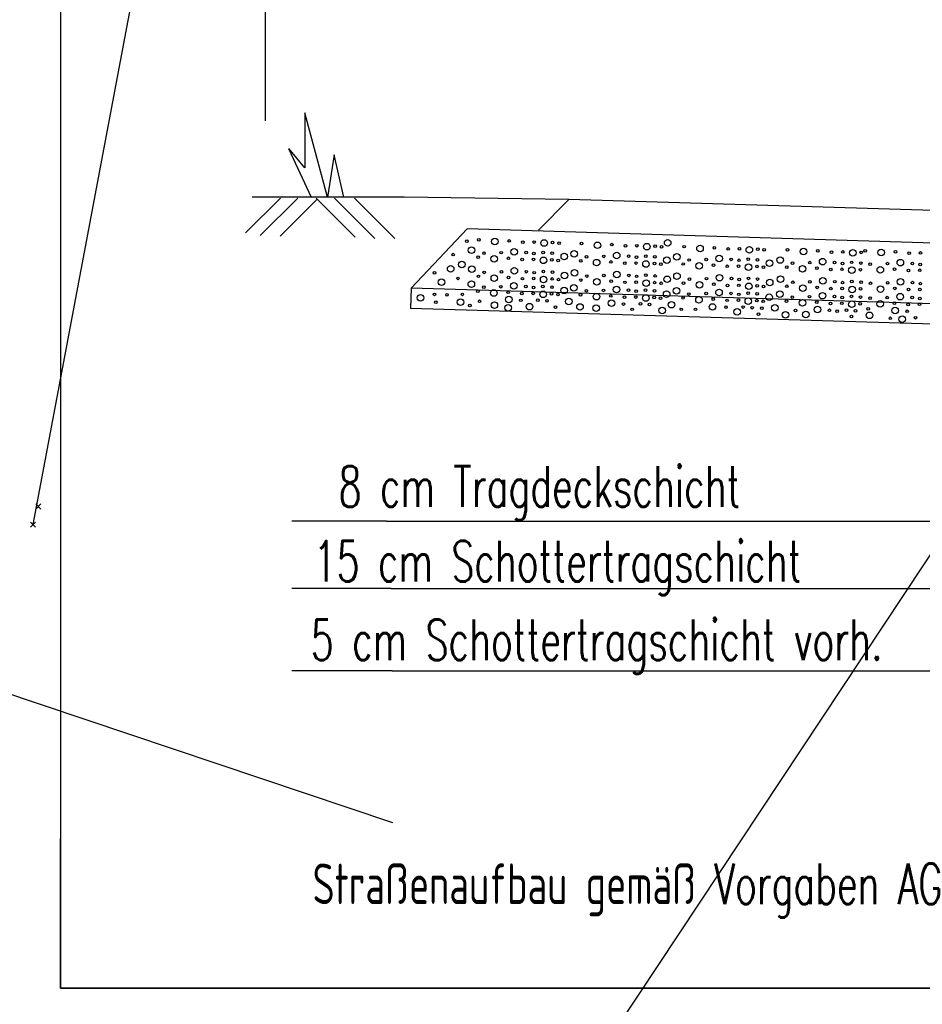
# Model space of a CAD drawing. Extents: x 3408772 to 3410442, y 5787844 to 5790056.
# Tile 24 of 80: x 3409966 to 3409988, y 5788636 to 5788661. Entities that reach past the tile are written whole.
import ezdxf

# ---------------------------------------------------------------- set-up
doc = ezdxf.new("R2010")
doc.units = 0
doc.header["$MEASUREMENT"] = 0
doc.linetypes.add('LINIENART0', pattern=[0])
for name, color, linetype in [('detail_AA-BB', 7, 'Continuous'), ('NULLEBENE', 7, 'Continuous'), ('Straßenbau', 7, 'Continuous'), ('TOP-HOEHENI', 7, 'Continuous')]:
    doc.layers.add(name, color=color, linetype=linetype)
doc.styles.add('SIMPLEX', font='simplex')

# ---------------------------------------------------------------- blocks, each defined once
blk = doc.blocks.new('GELAEN-109')
at = {"layer": 'NULLEBENE', "color": 1, "linetype": 'LINIENART0'}
for p, q in [((-0.188, 0.188), (0.188, -0.188)), ((-0.188, -0.188), (0.188, 0.188))]:
    blk.add_line(p, q, dxfattribs=at)
blk = doc.blocks.new('GRENZS-104')
at = {"layer": 'NULLEBENE', "color": 1, "linetype": 'LINIENART0'}
blk.add_circle((0, 0), 0.81, dxfattribs=at)

msp = doc.modelspace()

# ---------------------------------------------------------------- linework, layer by layer
at = {"layer": 'detail_AA-BB', "color": 128, "linetype": 'LINIENART0'}
for p, q in [((3409972.00182, 5788666.26756, 0.5), (3409972.00182, 5788658.17756)), ((3409972.00182, 5788666.26756, 0.5), (3409972.00182, 5788658.17756)), ((3409972.37459, 5788656.27172), (3409971.51603, 5788655.41317)), ((3409972.37459, 5788656.27172), (3409971.51603, 5788655.41317)), ((3409972.80544, 5788656.27172), (3409971.87809, 5788655.34438)), ((3409972.80544, 5788656.27172), (3409971.87809, 5788655.34438)), ((3409973.28146, 5788656.24702), (3409972.36779, 5788655.33335)), ((3409973.28146, 5788656.24702), (3409972.36779, 5788655.33335)), ((3409973.25676, 5788656.27172), (3409974.22172, 5788655.30677)), ((3409973.25676, 5788656.27172), (3409974.22172, 5788655.30677)), ((3409973.70808, 5788656.27172), (3409974.70723, 5788655.27257)), ((3409973.70808, 5788656.27172), (3409974.70723, 5788655.27257)), ((3409974.20044, 5788656.27172), (3409975.19616, 5788655.27599)), ((3409974.20044, 5788656.27172), (3409975.19616, 5788655.27599)), ((3409974.99273, 5788648.3028), (3409972.65414, 5788648.3028)), ((3409974.99273, 5788648.3028), (3409972.65414, 5788648.3028)), ((3409974.99273, 5788648.3028), (3409988.41473, 5788648.3028)), ((3409974.99273, 5788648.3028), (3409988.41473, 5788648.3028)), ((3409975.11051, 5788646.64821), (3409972.65414, 5788646.64821)), ((3409975.11051, 5788646.64821), (3409972.65414, 5788646.64821)), ((3409975.11051, 5788646.64821), (3409989.61944, 5788646.64821)), ((3409975.11051, 5788646.64821), (3409989.61944, 5788646.64821)), ((3409975.13414, 5788644.61601), (3409972.65414, 5788644.61601)), ((3409975.13414, 5788644.61601), (3409972.65414, 5788644.61601)), ((3409975.13414, 5788644.61601), (3409990.58976, 5788644.61601)), ((3409975.13414, 5788644.61601), (3409990.58976, 5788644.61601))]:
    msp.add_line(p, q, dxfattribs=at)
at = {"layer": 'detail_AA-BB', "color": 18, "linetype": 'LINIENART0'}
for p, q in [((3409973.5404, 5788656.29527), (3409972.9804, 5788658.37527)), ((3409972.9804, 5788658.37527), (3409972.9804, 5788657.01527)), ((3409973.5404, 5788656.29527), (3409972.9804, 5788658.37527)), ((3409972.9804, 5788658.37527), (3409972.9804, 5788657.01527)), ((3409972.57705, 5788657.49331), (3409973.13705, 5788656.29331)), ((3409972.57705, 5788657.49331), (3409973.13705, 5788656.29331)), ((3409972.9804, 5788657.01527), (3409972.5804, 5788657.49527)), ((3409972.9804, 5788657.01527), (3409972.5804, 5788657.49527)), ((3409973.7004, 5788657.33527), (3409973.5404, 5788656.29527)), ((3409973.7004, 5788657.33527), (3409973.5404, 5788656.29527)), ((3409973.9404, 5788656.29527), (3409973.7004, 5788657.33527)), ((3409973.9404, 5788656.29527), (3409973.7004, 5788657.33527))]:
    msp.add_line(p, q, dxfattribs=at)
at = {"layer": 'detail_AA-BB', "color": 176, "linetype": 'LINIENART0'}
for p, q in [((3409975.43082, 5788656.29376), (3409971.67982, 5788656.29376)), ((3409975.43082, 5788656.29376), (3409971.67982, 5788656.29376)), ((3409979.49011, 5788656.23311), (3409975.43082, 5788656.29376)), ((3409979.49011, 5788656.23311), (3409975.43082, 5788656.29376))]:
    msp.add_line(p, q, dxfattribs=at)
at = {"layer": 'detail_AA-BB', "color": 160, "linetype": 'LINIENART0'}
for p, q in [((3409979.49, 5788656.233), (3409978.738, 5788655.481)), ((3409979.49, 5788656.233), (3409978.738, 5788655.481)), ((3410014.4864, 5788655.1827), (3409979.49011, 5788656.23311)), ((3410014.4864, 5788655.1827), (3409979.49011, 5788656.23311)), ((3410014.4864, 5788655.1827), (3409979.49011, 5788656.23311)), ((3410014.4864, 5788655.1827), (3409979.49011, 5788656.23311)), ((3409975.601, 5788654.049), (3409976.97773, 5788655.50816)), ((3409975.601, 5788654.049), (3409976.97773, 5788655.50816)), ((3410016.95773, 5788654.30816), (3409976.97773, 5788655.50816)), ((3410016.95773, 5788654.30816), (3409976.97773, 5788655.50816)), ((3409975.601, 5788654.049), (3409975.5849, 5788653.54907)), ((3409975.601, 5788654.049), (3409975.5849, 5788653.54907)), ((3410018.46973, 5788652.76227), (3409975.601, 5788654.049)), ((3410018.46973, 5788652.76227), (3409975.601, 5788654.049)), ((3410018.44798, 5788652.26253), (3409975.5849, 5788653.54907)), ((3410018.44798, 5788652.26253), (3409975.5849, 5788653.54907))]:
    msp.add_line(p, q, dxfattribs=at)
at = {"layer": 'Straßenbau', "color": 176, "linetype": 'LINIENART0'}
for p, q in [((3409966.95349, 5788684.43882), (3409966.95349, 5788640.48663)), ((3409966.95349, 5788684.43882), (3409966.95349, 5788640.48663)), ((3409966.95349, 5788684.43882), (3409966.95349, 5788640.48663)), ((3409966.95349, 5788684.43882), (3409966.95349, 5788640.48663)), ((3409966.95349, 5788640.48663), (3409966.95349, 5788636.79662)), ((3409966.95349, 5788636.79662), (3409966.95349, 5788640.48663)), ((3409966.95349, 5788640.48663), (3409966.95349, 5788636.79662)), ((3409966.95349, 5788636.79662), (3409966.95349, 5788640.48663)), ((3409966.95349, 5788636.79662), (3410060.11276, 5788636.79662)), ((3410060.11276, 5788636.79662), (3409966.95349, 5788636.79662)), ((3409966.95349, 5788636.79662), (3410060.11276, 5788636.79662)), ((3410060.11276, 5788636.79662), (3409966.95349, 5788636.79662))]:
    msp.add_line(p, q, dxfattribs=at)
at = {"layer": 'TOP-HOEHENI', "color": 95, "linetype": 'LINIENART0'}
for p, q in [((3409973.432, 5788624.907), (3410020.565, 5788695.98)), ((3409971.21473, 5788674.4678), (3409966.27373, 5788648.2208)), ((3409971.21473, 5788674.4678), (3409966.27373, 5788648.2208)), ((3409965.228, 5788644.204), (3409975.142, 5788640.878))]:
    msp.add_line(p, q, dxfattribs=at)

# ---------------------------------------------------------------- block references
at = {"layer": 'detail_AA-BB'}
for p, xscale, yscale in [((3409976.97351, 5788655.20628), 0.04, 0.04), ((3409976.97351, 5788655.20628), 0.04, 0.04), ((3409977.27067, 5788655.24082), 0.04, 0.04), ((3409977.27067, 5788655.24082), 0.04, 0.04), ((3409977.66365, 5788655.19716), 0.1, 0.1), ((3409977.66365, 5788655.19716), 0.1, 0.1), ((3409978.01633, 5788655.21395), 0.04, 0.04), ((3409978.01633, 5788655.21395), 0.04, 0.04), ((3409978.35558, 5788655.18372), 0.04, 0.04), ((3409978.35558, 5788655.18372), 0.04, 0.04), ((3409978.63436, 5788655.18708), 0.04, 0.04), ((3409978.63436, 5788655.18708), 0.04, 0.04), ((3409978.87956, 5788655.16357), 0.1, 0.1), ((3409978.87956, 5788655.16357), 0.1, 0.1), ((3409979.0878, 5788655.17701), 0.04, 0.04), ((3409979.0878, 5788655.17701), 0.04, 0.04), ((3409979.24567, 5788655.16021), 0.04, 0.04), ((3409979.24567, 5788655.16021), 0.04, 0.04), ((3409979.79988, 5788655.15013), 0.04, 0.04), ((3409979.79988, 5788655.15013), 0.04, 0.04), ((3409980.19286, 5788655.10647), 0.1, 0.1), ((3409980.19286, 5788655.10647), 0.1, 0.1), ((3409981.92455, 5788655.16827), 0.1, 0.1), ((3409981.92455, 5788655.16827), 0.1, 0.1), ((3409977.08986, 5788654.98821), 0.1, 0.1), ((3409977.08986, 5788654.98821), 0.1, 0.1), ((3409977.39575, 5788654.91169), 0.04, 0.04), ((3409977.39575, 5788654.91169), 0.04, 0.04), ((3409977.81873, 5788654.92439), 0.04, 0.04), ((3409977.81873, 5788654.92439), 0.04, 0.04), ((3409978.13782, 5788654.94791), 0.1, 0.1), ((3409978.13782, 5788654.94791), 0.1, 0.1), ((3409978.43339, 5788654.92775), 0.04, 0.04), ((3409978.43339, 5788654.92775), 0.04, 0.04), ((3409978.62485, 5788654.90424), 0.04, 0.04), ((3409978.62485, 5788654.90424), 0.04, 0.04), ((3409978.85325, 5788654.93111), 0.04, 0.04), ((3409978.85325, 5788654.93111), 0.04, 0.04), ((3409979.07829, 5788654.91432), 0.04, 0.04), ((3409979.07829, 5788654.91432), 0.04, 0.04), ((3409979.61907, 5788654.89752), 0.1, 0.1), ((3409979.61907, 5788654.89752), 0.1, 0.1), ((3409980.54554, 5788655.12326), 0.04, 0.04), ((3409980.54554, 5788655.12326), 0.04, 0.04), ((3409980.66703, 5788654.85722), 0.1, 0.1), ((3409980.66703, 5788654.85722), 0.1, 0.1), ((3409980.88479, 5788655.09303), 0.04, 0.04), ((3409980.88479, 5788655.09303), 0.04, 0.04), ((3409981.16357, 5788655.09639), 0.04, 0.04), ((3409981.16357, 5788655.09639), 0.04, 0.04), ((3409981.40877, 5788655.07288), 0.1, 0.1), ((3409981.40877, 5788655.07288), 0.1, 0.1), ((3409981.61702, 5788655.08632), 0.04, 0.04), ((3409981.61702, 5788655.08632), 0.04, 0.04), ((3409981.77488, 5788655.06952), 0.04, 0.04), ((3409981.77488, 5788655.06952), 0.04, 0.04), ((3409982.32909, 5788655.07288), 0.04, 0.04), ((3409982.32909, 5788655.07288), 0.04, 0.04), ((3409982.72208, 5788655.02922), 0.1, 0.1), ((3409982.72208, 5788655.02922), 0.1, 0.1), ((3409983.07475, 5788655.04601), 0.04, 0.04), ((3409983.07475, 5788655.04601), 0.04, 0.04), ((3409983.414, 5788655.01578), 0.04, 0.04), ((3409983.414, 5788655.01578), 0.04, 0.04), ((3409983.69278, 5788655.01914), 0.04, 0.04), ((3409983.69278, 5788655.01914), 0.04, 0.04), ((3409983.93798, 5788654.99563), 0.1, 0.1), ((3409983.93798, 5788654.99563), 0.1, 0.1), ((3409984.14623, 5788655.00906), 0.04, 0.04), ((3409984.14623, 5788655.00906), 0.04, 0.04), ((3409984.30409, 5788654.99227), 0.04, 0.04), ((3409984.30409, 5788654.99227), 0.04, 0.04), ((3409984.87845, 5788654.99563), 0.04, 0.04), ((3409984.87845, 5788654.99563), 0.04, 0.04), ((3409985.27144, 5788654.95196), 0.1, 0.1), ((3409985.27144, 5788654.95196), 0.1, 0.1), ((3409985.62412, 5788654.96876), 0.04, 0.04), ((3409985.62412, 5788654.96876), 0.04, 0.04), ((3409985.96336, 5788654.93853), 0.04, 0.04), ((3409985.96336, 5788654.93853), 0.04, 0.04), ((3409986.24215, 5788654.94189), 0.04, 0.04), ((3409986.24215, 5788654.94189), 0.04, 0.04), ((3409986.48734, 5788654.91837), 0.1, 0.1), ((3409986.48734, 5788654.91837), 0.1, 0.1), ((3409986.69559, 5788654.93181), 0.04, 0.04), ((3409986.69559, 5788654.93181), 0.04, 0.04), ((3409986.79435, 5788654.97131), 0.04, 0.04), ((3409986.79435, 5788654.97131), 0.04, 0.04), ((3409987.18733, 5788654.92765), 0.1, 0.1), ((3409987.18733, 5788654.92765), 0.1, 0.1), ((3409987.54001, 5788654.94444), 0.04, 0.04), ((3409987.54001, 5788654.94444), 0.04, 0.04), ((3409987.87926, 5788654.91421), 0.04, 0.04), ((3409987.87926, 5788654.91421), 0.04, 0.04), ((3409988.15804, 5788654.91757), 0.04, 0.04), ((3409988.15804, 5788654.91757), 0.04, 0.04), ((3409976.63281, 5788654.87623), 0.04, 0.04), ((3409976.63281, 5788654.87623), 0.04, 0.04), ((3409976.85107, 5788654.63135), 0.1, 0.1), ((3409976.85107, 5788654.63135), 0.1, 0.1), ((3409977.25108, 5788654.81355), 0.04, 0.04), ((3409977.25108, 5788654.81355), 0.04, 0.04), ((3409977.64407, 5788654.76989), 0.1, 0.1), ((3409977.64407, 5788654.76989), 0.1, 0.1), ((3409977.99674, 5788654.78668), 0.04, 0.04), ((3409977.99674, 5788654.78668), 0.04, 0.04), ((3409978.33599, 5788654.75645), 0.04, 0.04), ((3409978.33599, 5788654.75645), 0.04, 0.04), ((3409978.61477, 5788654.75981), 0.04, 0.04), ((3409978.61477, 5788654.75981), 0.04, 0.04), ((3409978.85997, 5788654.7363), 0.1, 0.1), ((3409978.85997, 5788654.7363), 0.1, 0.1), ((3409979.06822, 5788654.74973), 0.04, 0.04), ((3409979.06822, 5788654.74973), 0.04, 0.04), ((3409979.22608, 5788654.73294), 0.04, 0.04), ((3409979.22608, 5788654.73294), 0.04, 0.04), ((3409979.37575, 5788654.83169), 0.1, 0.1), ((3409979.37575, 5788654.83169), 0.1, 0.1), ((3409979.78029, 5788654.72286), 0.04, 0.04), ((3409979.78029, 5788654.72286), 0.04, 0.04), ((3409979.92496, 5788654.821), 0.04, 0.04), ((3409979.92496, 5788654.821), 0.04, 0.04), ((3409980.17328, 5788654.6792), 0.1, 0.1), ((3409980.17328, 5788654.6792), 0.1, 0.1), ((3409980.34794, 5788654.83371), 0.04, 0.04), ((3409980.34794, 5788654.83371), 0.04, 0.04), ((3409980.52596, 5788654.69599), 0.04, 0.04), ((3409980.52596, 5788654.69599), 0.04, 0.04), ((3409980.8652, 5788654.66576), 0.04, 0.04), ((3409980.8652, 5788654.66576), 0.04, 0.04), ((3409980.9626, 5788654.83706), 0.04, 0.04), ((3409980.9626, 5788654.83706), 0.04, 0.04), ((3409981.14398, 5788654.66912), 0.04, 0.04), ((3409981.14398, 5788654.66912), 0.04, 0.04), ((3409981.15406, 5788654.81355), 0.04, 0.04), ((3409981.15406, 5788654.81355), 0.04, 0.04), ((3409981.38918, 5788654.64561), 0.1, 0.1), ((3409981.38918, 5788654.64561), 0.1, 0.1), ((3409981.38246, 5788654.84042), 0.04, 0.04), ((3409981.38246, 5788654.84042), 0.04, 0.04), ((3409981.59743, 5788654.65905), 0.04, 0.04), ((3409981.59743, 5788654.65905), 0.04, 0.04), ((3409981.6075, 5788654.82363), 0.04, 0.04), ((3409981.6075, 5788654.82363), 0.04, 0.04), ((3409981.90496, 5788654.741), 0.1, 0.1), ((3409981.90496, 5788654.741), 0.1, 0.1), ((3409982.14828, 5788654.82027), 0.1, 0.1), ((3409982.14828, 5788654.82027), 0.1, 0.1), ((3409982.3095, 5788654.64561), 0.04, 0.04), ((3409982.3095, 5788654.64561), 0.04, 0.04), ((3409982.45418, 5788654.74375), 0.04, 0.04), ((3409982.45418, 5788654.74375), 0.04, 0.04), ((3409982.70249, 5788654.60195), 0.1, 0.1), ((3409982.70249, 5788654.60195), 0.1, 0.1), ((3409982.87715, 5788654.75645), 0.04, 0.04), ((3409982.87715, 5788654.75645), 0.04, 0.04), ((3409983.19624, 5788654.77996), 0.1, 0.1), ((3409983.19624, 5788654.77996), 0.1, 0.1), ((3409983.49182, 5788654.75981), 0.04, 0.04), ((3409983.49182, 5788654.75981), 0.04, 0.04), ((3409983.68327, 5788654.7363), 0.04, 0.04), ((3409983.68327, 5788654.7363), 0.04, 0.04), ((3409983.91167, 5788654.76317), 0.04, 0.04), ((3409983.91167, 5788654.76317), 0.04, 0.04), ((3409984.13671, 5788654.74638), 0.04, 0.04), ((3409984.13671, 5788654.74638), 0.04, 0.04), ((3409984.43418, 5788654.66375), 0.1, 0.1), ((3409984.43418, 5788654.66375), 0.1, 0.1), ((3409984.69764, 5788654.74302), 0.1, 0.1), ((3409984.69764, 5788654.74302), 0.1, 0.1), ((3409985.00354, 5788654.66649), 0.04, 0.04), ((3409985.00354, 5788654.66649), 0.04, 0.04), ((3409985.42651, 5788654.6792), 0.04, 0.04), ((3409985.42651, 5788654.6792), 0.04, 0.04), ((3409985.7456, 5788654.70271), 0.1, 0.1), ((3409985.7456, 5788654.70271), 0.1, 0.1), ((3409986.04118, 5788654.68256), 0.04, 0.04), ((3409986.04118, 5788654.68256), 0.04, 0.04), ((3409986.23263, 5788654.65905), 0.04, 0.04), ((3409986.23263, 5788654.65905), 0.04, 0.04), ((3409986.46103, 5788654.68592), 0.04, 0.04), ((3409986.46103, 5788654.68592), 0.04, 0.04), ((3409986.68608, 5788654.66912), 0.04, 0.04), ((3409986.68608, 5788654.66912), 0.04, 0.04), ((3409987.3424, 5788654.65488), 0.04, 0.04), ((3409987.3424, 5788654.65488), 0.04, 0.04), ((3409987.66149, 5788654.67839), 0.1, 0.1), ((3409987.66149, 5788654.67839), 0.1, 0.1), ((3409987.95707, 5788654.65824), 0.04, 0.04), ((3409987.95707, 5788654.65824), 0.04, 0.04), ((3409976.17499, 5788654.42906), 0.04, 0.04), ((3409976.17499, 5788654.42906), 0.04, 0.04), ((3409976.57425, 5788654.52488), 0.1, 0.1), ((3409976.57425, 5788654.52488), 0.1, 0.1), ((3409977.09576, 5788654.51561), 0.1, 0.1), ((3409977.09576, 5788654.51561), 0.1, 0.1), ((3409977.40166, 5788654.43908), 0.04, 0.04), ((3409977.40166, 5788654.43908), 0.04, 0.04), ((3409977.82463, 5788654.45179), 0.04, 0.04), ((3409977.82463, 5788654.45179), 0.04, 0.04), ((3409978.14372, 5788654.4753), 0.1, 0.1), ((3409978.14372, 5788654.4753), 0.1, 0.1), ((3409978.4393, 5788654.45515), 0.04, 0.04), ((3409978.4393, 5788654.45515), 0.04, 0.04), ((3409978.63076, 5788654.43164), 0.04, 0.04), ((3409978.63076, 5788654.43164), 0.04, 0.04), ((3409978.85916, 5788654.45851), 0.04, 0.04), ((3409978.85916, 5788654.45851), 0.04, 0.04), ((3409979.0842, 5788654.44171), 0.04, 0.04), ((3409979.0842, 5788654.44171), 0.04, 0.04), ((3409979.38166, 5788654.35908), 0.1, 0.1), ((3409979.38166, 5788654.35908), 0.1, 0.1), ((3409979.62497, 5788654.42492), 0.1, 0.1), ((3409979.62497, 5788654.42492), 0.1, 0.1), ((3409980.67293, 5788654.38461), 0.1, 0.1), ((3409980.67293, 5788654.38461), 0.1, 0.1), ((3409981.75529, 5788654.64225), 0.04, 0.04), ((3409981.75529, 5788654.64225), 0.04, 0.04), ((3409983.05517, 5788654.61874), 0.04, 0.04), ((3409983.05517, 5788654.61874), 0.04, 0.04), ((3409983.39441, 5788654.58851), 0.04, 0.04), ((3409983.39441, 5788654.58851), 0.04, 0.04), ((3409983.67319, 5788654.59187), 0.04, 0.04), ((3409983.67319, 5788654.59187), 0.04, 0.04), ((3409983.91839, 5788654.56836), 0.1, 0.1), ((3409983.91839, 5788654.56836), 0.1, 0.1), ((3409984.12664, 5788654.58179), 0.04, 0.04), ((3409984.12664, 5788654.58179), 0.04, 0.04), ((3409984.2845, 5788654.565), 0.04, 0.04), ((3409984.2845, 5788654.565), 0.04, 0.04), ((3409984.85887, 5788654.56836), 0.04, 0.04), ((3409984.85887, 5788654.56836), 0.04, 0.04), ((3409985.25185, 5788654.52469), 0.1, 0.1), ((3409985.25185, 5788654.52469), 0.1, 0.1), ((3409985.60453, 5788654.54149), 0.04, 0.04), ((3409985.60453, 5788654.54149), 0.04, 0.04), ((3409985.94377, 5788654.51126), 0.04, 0.04), ((3409985.94377, 5788654.51126), 0.04, 0.04), ((3409986.22256, 5788654.51461), 0.04, 0.04), ((3409986.22256, 5788654.51461), 0.04, 0.04), ((3409986.46775, 5788654.4911), 0.1, 0.1), ((3409986.46775, 5788654.4911), 0.1, 0.1), ((3409986.676, 5788654.50454), 0.04, 0.04), ((3409986.676, 5788654.50454), 0.04, 0.04), ((3409986.91943, 5788654.64218), 0.04, 0.04), ((3409986.91943, 5788654.64218), 0.04, 0.04), ((3409987.16774, 5788654.50038), 0.1, 0.1), ((3409987.16774, 5788654.50038), 0.1, 0.1), ((3409987.52042, 5788654.51717), 0.04, 0.04), ((3409987.52042, 5788654.51717), 0.04, 0.04), ((3409987.85967, 5788654.48694), 0.04, 0.04), ((3409987.85967, 5788654.48694), 0.04, 0.04), ((3409988.13845, 5788654.4903), 0.04, 0.04), ((3409988.13845, 5788654.4903), 0.04, 0.04), ((3409988.14853, 5788654.63473), 0.04, 0.04), ((3409988.14853, 5788654.63473), 0.04, 0.04), ((3409976.34534, 5788654.19483), 0.1, 0.1), ((3409976.34534, 5788654.19483), 0.1, 0.1), ((3409976.75525, 5788654.29065), 0.04, 0.04), ((3409976.75525, 5788654.29065), 0.04, 0.04), ((3409977.08395, 5788654.14934), 0.1, 0.1), ((3409977.08395, 5788654.14934), 0.1, 0.1), ((3409977.25699, 5788654.34095), 0.04, 0.04), ((3409977.25699, 5788654.34095), 0.04, 0.04), ((3409977.64997, 5788654.29728), 0.1, 0.1), ((3409977.64997, 5788654.29728), 0.1, 0.1), ((3409978.00265, 5788654.31408), 0.04, 0.04), ((3409978.00265, 5788654.31408), 0.04, 0.04), ((3409978.3419, 5788654.28385), 0.04, 0.04), ((3409978.3419, 5788654.28385), 0.04, 0.04), ((3409978.62068, 5788654.28721), 0.04, 0.04), ((3409978.62068, 5788654.28721), 0.04, 0.04), ((3409978.86588, 5788654.2637), 0.1, 0.1), ((3409978.86588, 5788654.2637), 0.1, 0.1), ((3409979.07412, 5788654.27713), 0.04, 0.04), ((3409979.07412, 5788654.27713), 0.04, 0.04), ((3409979.23199, 5788654.26034), 0.04, 0.04), ((3409979.23199, 5788654.26034), 0.04, 0.04), ((3409979.7862, 5788654.25026), 0.04, 0.04), ((3409979.7862, 5788654.25026), 0.04, 0.04), ((3409979.93087, 5788654.3484), 0.04, 0.04), ((3409979.93087, 5788654.3484), 0.04, 0.04), ((3409980.17918, 5788654.20659), 0.1, 0.1), ((3409980.17918, 5788654.20659), 0.1, 0.1), ((3409980.35384, 5788654.3611), 0.04, 0.04), ((3409980.35384, 5788654.3611), 0.04, 0.04), ((3409980.53186, 5788654.22339), 0.04, 0.04), ((3409980.53186, 5788654.22339), 0.04, 0.04), ((3409980.87111, 5788654.19316), 0.04, 0.04), ((3409980.87111, 5788654.19316), 0.04, 0.04), ((3409980.96851, 5788654.36446), 0.04, 0.04), ((3409980.96851, 5788654.36446), 0.04, 0.04), ((3409981.14989, 5788654.19652), 0.04, 0.04), ((3409981.14989, 5788654.19652), 0.04, 0.04), ((3409981.15997, 5788654.34095), 0.04, 0.04), ((3409981.15997, 5788654.34095), 0.04, 0.04), ((3409981.39509, 5788654.17301), 0.1, 0.1), ((3409981.39509, 5788654.17301), 0.1, 0.1), ((3409981.38837, 5788654.36782), 0.04, 0.04), ((3409981.38837, 5788654.36782), 0.04, 0.04), ((3409981.60333, 5788654.18644), 0.04, 0.04), ((3409981.60333, 5788654.18644), 0.04, 0.04), ((3409981.61341, 5788654.35103), 0.04, 0.04), ((3409981.61341, 5788654.35103), 0.04, 0.04), ((3409981.7612, 5788654.16965), 0.04, 0.04), ((3409981.7612, 5788654.16965), 0.04, 0.04), ((3409981.91087, 5788654.2684), 0.1, 0.1), ((3409981.91087, 5788654.2684), 0.1, 0.1), ((3409982.15418, 5788654.34767), 0.1, 0.1), ((3409982.15418, 5788654.34767), 0.1, 0.1), ((3409982.31541, 5788654.17301), 0.04, 0.04), ((3409982.31541, 5788654.17301), 0.04, 0.04), ((3409982.46008, 5788654.27114), 0.04, 0.04), ((3409982.46008, 5788654.27114), 0.04, 0.04), ((3409982.70839, 5788654.12934), 0.1, 0.1), ((3409982.70839, 5788654.12934), 0.1, 0.1), ((3409982.88305, 5788654.28385), 0.04, 0.04), ((3409982.88305, 5788654.28385), 0.04, 0.04), ((3409983.20214, 5788654.30736), 0.1, 0.1), ((3409983.20214, 5788654.30736), 0.1, 0.1), ((3409983.49772, 5788654.28721), 0.04, 0.04), ((3409983.49772, 5788654.28721), 0.04, 0.04), ((3409983.68918, 5788654.2637), 0.04, 0.04), ((3409983.68918, 5788654.2637), 0.04, 0.04), ((3409983.91758, 5788654.29057), 0.04, 0.04), ((3409983.91758, 5788654.29057), 0.04, 0.04), ((3409984.14262, 5788654.27377), 0.04, 0.04), ((3409984.14262, 5788654.27377), 0.04, 0.04), ((3409984.44008, 5788654.19114), 0.1, 0.1), ((3409984.44008, 5788654.19114), 0.1, 0.1), ((3409984.70355, 5788654.27041), 0.1, 0.1), ((3409984.70355, 5788654.27041), 0.1, 0.1), ((3409985.00945, 5788654.19389), 0.04, 0.04), ((3409985.00945, 5788654.19389), 0.04, 0.04), ((3409985.43242, 5788654.20659), 0.04, 0.04), ((3409985.43242, 5788654.20659), 0.04, 0.04), ((3409985.75151, 5788654.23011), 0.1, 0.1), ((3409985.75151, 5788654.23011), 0.1, 0.1), ((3409986.04709, 5788654.20995), 0.04, 0.04), ((3409986.04709, 5788654.20995), 0.04, 0.04), ((3409986.23854, 5788654.18644), 0.04, 0.04), ((3409986.23854, 5788654.18644), 0.04, 0.04), ((3409986.46694, 5788654.21331), 0.04, 0.04), ((3409986.46694, 5788654.21331), 0.04, 0.04), ((3409986.69199, 5788654.19652), 0.04, 0.04), ((3409986.69199, 5788654.19652), 0.04, 0.04), ((3409986.92534, 5788654.16957), 0.04, 0.04), ((3409986.92534, 5788654.16957), 0.04, 0.04), ((3409987.34831, 5788654.18228), 0.04, 0.04), ((3409987.34831, 5788654.18228), 0.04, 0.04), ((3409987.6674, 5788654.20579), 0.1, 0.1), ((3409987.6674, 5788654.20579), 0.1, 0.1), ((3409987.96298, 5788654.18564), 0.04, 0.04), ((3409987.96298, 5788654.18564), 0.04, 0.04), ((3409988.15443, 5788654.16213), 0.04, 0.04), ((3409988.15443, 5788654.16213), 0.04, 0.04), ((3409977.24517, 5788653.97468), 0.04, 0.04), ((3409977.24517, 5788653.97468), 0.04, 0.04), ((3409977.38985, 5788654.07282), 0.04, 0.04), ((3409977.38985, 5788654.07282), 0.04, 0.04), ((3409977.63816, 5788653.93102), 0.1, 0.1), ((3409977.63816, 5788653.93102), 0.1, 0.1), ((3409977.81282, 5788654.08552), 0.04, 0.04), ((3409977.81282, 5788654.08552), 0.04, 0.04), ((3409977.99084, 5788653.94781), 0.04, 0.04), ((3409977.99084, 5788653.94781), 0.04, 0.04), ((3409978.13191, 5788654.10903), 0.1, 0.1), ((3409978.13191, 5788654.10903), 0.1, 0.1), ((3409978.33008, 5788653.91758), 0.04, 0.04), ((3409978.33008, 5788653.91758), 0.04, 0.04), ((3409978.42749, 5788654.08888), 0.04, 0.04), ((3409978.42749, 5788654.08888), 0.04, 0.04), ((3409978.60886, 5788653.92094), 0.04, 0.04), ((3409978.60886, 5788653.92094), 0.04, 0.04), ((3409978.61894, 5788654.06537), 0.04, 0.04), ((3409978.61894, 5788654.06537), 0.04, 0.04), ((3409978.85406, 5788653.89743), 0.1, 0.1), ((3409978.85406, 5788653.89743), 0.1, 0.1), ((3409978.84734, 5788654.09224), 0.04, 0.04), ((3409978.84734, 5788654.09224), 0.04, 0.04), ((3409979.07239, 5788654.07545), 0.04, 0.04), ((3409979.07239, 5788654.07545), 0.04, 0.04), ((3409979.36985, 5788653.99282), 0.1, 0.1), ((3409979.36985, 5788653.99282), 0.1, 0.1), ((3409979.61316, 5788654.05865), 0.1, 0.1), ((3409979.61316, 5788654.05865), 0.1, 0.1), ((3409979.91906, 5788653.98213), 0.04, 0.04), ((3409979.91906, 5788653.98213), 0.04, 0.04), ((3409980.34203, 5788653.99483), 0.04, 0.04), ((3409980.34203, 5788653.99483), 0.04, 0.04), ((3409980.66112, 5788654.01835), 0.1, 0.1), ((3409980.66112, 5788654.01835), 0.1, 0.1), ((3409980.9567, 5788653.99819), 0.04, 0.04), ((3409980.9567, 5788653.99819), 0.04, 0.04), ((3409981.14815, 5788653.97468), 0.04, 0.04), ((3409981.14815, 5788653.97468), 0.04, 0.04), ((3409981.37655, 5788654.00155), 0.04, 0.04), ((3409981.37655, 5788654.00155), 0.04, 0.04), ((3409981.6016, 5788653.98476), 0.04, 0.04), ((3409981.6016, 5788653.98476), 0.04, 0.04), ((3409981.89906, 5788653.90213), 0.1, 0.1), ((3409981.89906, 5788653.90213), 0.1, 0.1), ((3409982.14237, 5788653.9814), 0.1, 0.1), ((3409982.14237, 5788653.9814), 0.1, 0.1), ((3409982.87124, 5788653.91758), 0.04, 0.04), ((3409982.87124, 5788653.91758), 0.04, 0.04), ((3409983.06107, 5788654.14614), 0.04, 0.04), ((3409983.06107, 5788654.14614), 0.04, 0.04), ((3409983.19033, 5788653.94109), 0.1, 0.1), ((3409983.19033, 5788653.94109), 0.1, 0.1), ((3409983.40032, 5788654.11591), 0.04, 0.04), ((3409983.40032, 5788654.11591), 0.04, 0.04), ((3409983.48591, 5788653.92094), 0.04, 0.04), ((3409983.48591, 5788653.92094), 0.04, 0.04), ((3409983.6791, 5788654.11926), 0.04, 0.04), ((3409983.6791, 5788654.11926), 0.04, 0.04), ((3409983.9243, 5788654.09575), 0.1, 0.1), ((3409983.9243, 5788654.09575), 0.1, 0.1), ((3409983.90576, 5788653.9243), 0.04, 0.04), ((3409983.90576, 5788653.9243), 0.04, 0.04), ((3409984.13254, 5788654.10919), 0.04, 0.04), ((3409984.13254, 5788654.10919), 0.04, 0.04), ((3409984.29041, 5788654.09239), 0.04, 0.04), ((3409984.29041, 5788654.09239), 0.04, 0.04), ((3409984.69173, 5788653.90414), 0.1, 0.1), ((3409984.69173, 5788653.90414), 0.1, 0.1), ((3409984.86477, 5788654.09575), 0.04, 0.04), ((3409984.86477, 5788654.09575), 0.04, 0.04), ((3409985.25776, 5788654.05209), 0.1, 0.1), ((3409985.25776, 5788654.05209), 0.1, 0.1), ((3409985.61044, 5788654.06888), 0.04, 0.04), ((3409985.61044, 5788654.06888), 0.04, 0.04), ((3409985.94968, 5788654.03865), 0.04, 0.04), ((3409985.94968, 5788654.03865), 0.04, 0.04), ((3409986.22846, 5788654.04201), 0.04, 0.04), ((3409986.22846, 5788654.04201), 0.04, 0.04), ((3409986.47366, 5788654.0185), 0.1, 0.1), ((3409986.47366, 5788654.0185), 0.1, 0.1), ((3409986.68191, 5788654.03193), 0.04, 0.04), ((3409986.68191, 5788654.03193), 0.04, 0.04), ((3409987.17365, 5788654.02777), 0.1, 0.1), ((3409987.17365, 5788654.02777), 0.1, 0.1), ((3409987.52633, 5788654.04457), 0.04, 0.04), ((3409987.52633, 5788654.04457), 0.04, 0.04), ((3409987.86557, 5788654.01434), 0.04, 0.04), ((3409987.86557, 5788654.01434), 0.04, 0.04), ((3409988.14436, 5788654.0177), 0.04, 0.04), ((3409988.14436, 5788654.0177), 0.04, 0.04), ((3409975.82897, 5788653.81154), 0.1, 0.1), ((3409975.82897, 5788653.81154), 0.1, 0.1), ((3409976.17499, 5788653.89672), 0.04, 0.04), ((3409976.17499, 5788653.89672), 0.04, 0.04), ((3409976.20694, 5788653.70507), 0.04, 0.04), ((3409976.20694, 5788653.70507), 0.04, 0.04), ((3409976.48375, 5788653.88607), 0.04, 0.04), ((3409976.48375, 5788653.88607), 0.04, 0.04), ((3409976.81913, 5788653.70507), 0.1, 0.1), ((3409976.81913, 5788653.70507), 0.1, 0.1), ((3409976.86172, 5788653.89672), 0.04, 0.04), ((3409976.86172, 5788653.89672), 0.04, 0.04), ((3409977.28751, 5788653.72597), 0.04, 0.04), ((3409977.28751, 5788653.72597), 0.04, 0.04), ((3409977.65167, 5788653.63034), 0.1, 0.1), ((3409977.65167, 5788653.63034), 0.1, 0.1), ((3409978.00847, 5788653.76941), 0.1, 0.1), ((3409978.00847, 5788653.76941), 0.1, 0.1), ((3409978.30405, 5788653.74925), 0.04, 0.04), ((3409978.30405, 5788653.74925), 0.04, 0.04), ((3409978.72391, 5788653.75261), 0.04, 0.04), ((3409978.72391, 5788653.75261), 0.04, 0.04), ((3409978.94895, 5788653.73582), 0.04, 0.04), ((3409978.94895, 5788653.73582), 0.04, 0.04), ((3409979.06231, 5788653.91086), 0.04, 0.04), ((3409979.06231, 5788653.91086), 0.04, 0.04), ((3409979.22017, 5788653.89407), 0.04, 0.04), ((3409979.22017, 5788653.89407), 0.04, 0.04), ((3409979.48972, 5788653.71902), 0.1, 0.1), ((3409979.48972, 5788653.71902), 0.1, 0.1), ((3409979.77438, 5788653.88399), 0.04, 0.04), ((3409979.77438, 5788653.88399), 0.04, 0.04), ((3409980.16737, 5788653.84033), 0.1, 0.1), ((3409980.16737, 5788653.84033), 0.1, 0.1), ((3409980.53768, 5788653.67872), 0.1, 0.1), ((3409980.53768, 5788653.67872), 0.1, 0.1), ((3409980.52005, 5788653.85712), 0.04, 0.04), ((3409980.52005, 5788653.85712), 0.04, 0.04), ((3409980.85929, 5788653.82689), 0.04, 0.04), ((3409980.85929, 5788653.82689), 0.04, 0.04), ((3409981.13808, 5788653.83025), 0.04, 0.04), ((3409981.13808, 5788653.83025), 0.04, 0.04), ((3409981.38327, 5788653.80674), 0.1, 0.1), ((3409981.38327, 5788653.80674), 0.1, 0.1), ((3409981.59152, 5788653.82017), 0.04, 0.04), ((3409981.59152, 5788653.82017), 0.04, 0.04), ((3409981.74938, 5788653.80338), 0.04, 0.04), ((3409981.74938, 5788653.80338), 0.04, 0.04), ((3409982.01893, 5788653.64177), 0.1, 0.1), ((3409982.01893, 5788653.64177), 0.1, 0.1), ((3409982.30359, 5788653.80674), 0.04, 0.04), ((3409982.30359, 5788653.80674), 0.04, 0.04), ((3409982.44827, 5788653.90487), 0.04, 0.04), ((3409982.44827, 5788653.90487), 0.04, 0.04), ((3409982.69658, 5788653.76307), 0.1, 0.1), ((3409982.69658, 5788653.76307), 0.1, 0.1), ((3409983.04926, 5788653.77987), 0.04, 0.04), ((3409983.04926, 5788653.77987), 0.04, 0.04), ((3409983.3885, 5788653.74964), 0.04, 0.04), ((3409983.3885, 5788653.74964), 0.04, 0.04), ((3409983.66729, 5788653.753), 0.04, 0.04), ((3409983.66729, 5788653.753), 0.04, 0.04), ((3409983.67736, 5788653.89743), 0.04, 0.04), ((3409983.67736, 5788653.89743), 0.04, 0.04), ((3409983.91248, 5788653.72948), 0.1, 0.1), ((3409983.91248, 5788653.72948), 0.1, 0.1), ((3409984.12073, 5788653.74292), 0.04, 0.04), ((3409984.12073, 5788653.74292), 0.04, 0.04), ((3409984.13081, 5788653.9075), 0.04, 0.04), ((3409984.13081, 5788653.9075), 0.04, 0.04), ((3409984.2786, 5788653.72613), 0.04, 0.04), ((3409984.2786, 5788653.72613), 0.04, 0.04), ((3409984.42827, 5788653.82487), 0.1, 0.1), ((3409984.42827, 5788653.82487), 0.1, 0.1), ((3409984.85296, 5788653.72948), 0.04, 0.04), ((3409984.85296, 5788653.72948), 0.04, 0.04), ((3409984.99763, 5788653.82762), 0.04, 0.04), ((3409984.99763, 5788653.82762), 0.04, 0.04), ((3409985.24594, 5788653.68582), 0.1, 0.1), ((3409985.24594, 5788653.68582), 0.1, 0.1), ((3409985.4206, 5788653.84033), 0.04, 0.04), ((3409985.4206, 5788653.84033), 0.04, 0.04), ((3409985.59862, 5788653.70261), 0.04, 0.04), ((3409985.59862, 5788653.70261), 0.04, 0.04), ((3409985.73969, 5788653.86384), 0.1, 0.1), ((3409985.73969, 5788653.86384), 0.1, 0.1), ((3409986.03527, 5788653.84369), 0.04, 0.04), ((3409986.03527, 5788653.84369), 0.04, 0.04), ((3409986.21665, 5788653.67574), 0.04, 0.04), ((3409986.21665, 5788653.67574), 0.04, 0.04), ((3409986.22673, 5788653.82017), 0.04, 0.04), ((3409986.22673, 5788653.82017), 0.04, 0.04), ((3409986.46185, 5788653.65223), 0.1, 0.1), ((3409986.46185, 5788653.65223), 0.1, 0.1), ((3409986.45513, 5788653.84704), 0.04, 0.04), ((3409986.45513, 5788653.84704), 0.04, 0.04), ((3409986.68017, 5788653.83025), 0.04, 0.04), ((3409986.68017, 5788653.83025), 0.04, 0.04), ((3409986.91352, 5788653.8033), 0.04, 0.04), ((3409986.91352, 5788653.8033), 0.04, 0.04), ((3409987.16184, 5788653.6615), 0.1, 0.1), ((3409987.16184, 5788653.6615), 0.1, 0.1), ((3409987.3365, 5788653.81601), 0.04, 0.04), ((3409987.3365, 5788653.81601), 0.04, 0.04), ((3409987.51452, 5788653.6783), 0.04, 0.04), ((3409987.51452, 5788653.6783), 0.04, 0.04), ((3409987.65559, 5788653.83952), 0.1, 0.1), ((3409987.65559, 5788653.83952), 0.1, 0.1), ((3409987.95117, 5788653.81937), 0.04, 0.04), ((3409987.95117, 5788653.81937), 0.04, 0.04), ((3409988.14262, 5788653.79586), 0.04, 0.04), ((3409988.14262, 5788653.79586), 0.04, 0.04), ((3409977.04804, 5788653.6199), 0.04, 0.04), ((3409977.04804, 5788653.6199), 0.04, 0.04), ((3409977.99029, 5788653.56666), 0.1, 0.1), ((3409977.99029, 5788653.56666), 0.1, 0.1), ((3409978.51977, 5788653.59355), 0.1, 0.1), ((3409978.51977, 5788653.59355), 0.1, 0.1), ((3409979.15613, 5788653.57884), 0.04, 0.04), ((3409979.15613, 5788653.57884), 0.04, 0.04), ((3409979.76306, 5788653.5862), 0.1, 0.1), ((3409979.76306, 5788653.5862), 0.1, 0.1), ((3409980.16401, 5788653.55677), 0.1, 0.1), ((3409980.16401, 5788653.55677), 0.1, 0.1), ((3409980.83326, 5788653.65856), 0.04, 0.04), ((3409980.83326, 5788653.65856), 0.04, 0.04), ((3409981.04682, 5788653.52734), 0.04, 0.04), ((3409981.04682, 5788653.52734), 0.04, 0.04), ((3409981.25312, 5788653.66192), 0.04, 0.04), ((3409981.25312, 5788653.66192), 0.04, 0.04), ((3409981.47816, 5788653.64513), 0.04, 0.04), ((3409981.47816, 5788653.64513), 0.04, 0.04), ((3409981.78617, 5788653.49791), 0.1, 0.1), ((3409981.78617, 5788653.49791), 0.1, 0.1), ((3409982.26068, 5788653.52734), 0.04, 0.04), ((3409982.26068, 5788653.52734), 0.04, 0.04), ((3409982.61013, 5788653.52734), 0.04, 0.04), ((3409982.61013, 5788653.52734), 0.04, 0.04), ((3409983.02946, 5788653.5862), 0.1, 0.1), ((3409983.02946, 5788653.5862), 0.1, 0.1), ((3409983.36247, 5788653.58131), 0.04, 0.04), ((3409983.36247, 5788653.58131), 0.04, 0.04), ((3409983.6364, 5788653.46849), 0.1, 0.1), ((3409983.6364, 5788653.46849), 0.1, 0.1), ((3409983.78233, 5788653.58467), 0.04, 0.04), ((3409983.78233, 5788653.58467), 0.04, 0.04), ((3409984.00737, 5788653.56788), 0.04, 0.04), ((3409984.00737, 5788653.56788), 0.04, 0.04), ((3409984.24701, 5788653.55677), 0.04, 0.04), ((3409984.24701, 5788653.55677), 0.04, 0.04), ((3409984.5683, 5788653.56452), 0.1, 0.1), ((3409984.5683, 5788653.56452), 0.1, 0.1), ((3409984.83187, 5788653.39492), 0.1, 0.1), ((3409984.83187, 5788653.39492), 0.1, 0.1), ((3409985.07832, 5788653.49791), 0.04, 0.04), ((3409985.07832, 5788653.49791), 0.04, 0.04), ((3409985.33213, 5788653.40228), 0.1, 0.1), ((3409985.33213, 5788653.40228), 0.1, 0.1), ((3409985.61626, 5788653.52421), 0.1, 0.1), ((3409985.61626, 5788653.52421), 0.1, 0.1), ((3409985.91184, 5788653.50406), 0.04, 0.04), ((3409985.91184, 5788653.50406), 0.04, 0.04), ((3409985.93787, 5788653.67238), 0.04, 0.04), ((3409985.93787, 5788653.67238), 0.04, 0.04), ((3409986.10329, 5788653.48055), 0.04, 0.04), ((3409986.10329, 5788653.48055), 0.04, 0.04), ((3409986.33169, 5788653.50742), 0.04, 0.04), ((3409986.33169, 5788653.50742), 0.04, 0.04), ((3409986.55673, 5788653.49062), 0.04, 0.04), ((3409986.55673, 5788653.49062), 0.04, 0.04), ((3409986.67009, 5788653.66567), 0.04, 0.04), ((3409986.67009, 5788653.66567), 0.04, 0.04), ((3409986.86602, 5788653.54205), 0.04, 0.04), ((3409986.86602, 5788653.54205), 0.04, 0.04), ((3409987.53215, 5788653.49989), 0.1, 0.1), ((3409987.53215, 5788653.49989), 0.1, 0.1), ((3409987.82773, 5788653.47974), 0.04, 0.04), ((3409987.82773, 5788653.47974), 0.04, 0.04), ((3409987.85376, 5788653.64807), 0.04, 0.04), ((3409987.85376, 5788653.64807), 0.04, 0.04), ((3409988.13254, 5788653.65143), 0.04, 0.04), ((3409988.13254, 5788653.65143), 0.04, 0.04), ((3409984.16241, 5788653.40963), 0.04, 0.04), ((3409984.16241, 5788653.40963), 0.04, 0.04), ((3409986.45404, 5788653.35078), 0.04, 0.04), ((3409986.45404, 5788653.35078), 0.04, 0.04), ((3409986.89912, 5788653.38021), 0.1, 0.1), ((3409986.89912, 5788653.38021), 0.1, 0.1), ((3409987.4141, 5788653.30664), 0.04, 0.04), ((3409987.4141, 5788653.30664), 0.04, 0.04), ((3409987.70837, 5788653.28457), 0.1, 0.1), ((3409987.70837, 5788653.28457), 0.1, 0.1), ((3409988.03574, 5788653.32135), 0.04, 0.04), ((3409988.03574, 5788653.32135), 0.04, 0.04)]:
    msp.add_blockref('GRENZS-104', p, dxfattribs=dict(at, xscale=xscale, yscale=yscale))
at = {"layer": 'TOP-HOEHENI', "xscale": 0.333, "yscale": 0.333}
for p in [(3409966.40966, 5788648.66744), (3409966.40966, 5788648.66744), (3409966.27373, 5788648.2208), (3409966.27373, 5788648.2208)]:
    msp.add_blockref('GELAEN-109', p, dxfattribs=at)

# ---------------------------------------------------------------- texts
at = {"layer": 'detail_AA-BB', "color": 128, "linetype": 'LINIENART0', "style": 'SIMPLEX', "width": 0.66046}
for s, p in [('8 cm Tragdeckschicht', (3409973.81023, 5788648.66107)), ('8 cm Tragdeckschicht', (3409973.81023, 5788648.66107)), ('15 cm Schottertragschicht', (3409973.19623, 5788646.81707)), ('15 cm Schottertragschicht', (3409973.19623, 5788646.81707)), ('5 cm Schottertragschicht vorh.', (3409973.12473, 5788644.8798)), ('5 cm Schottertragschicht vorh.', (3409973.12473, 5788644.8798)), ('Straßenaufbau gemäß Vorgaben AG', (3409973.17003, 5788638.86658)), ('Straßenaufbau gemäß Vorgaben AG', (3409973.17003, 5788638.86658))]:
    msp.add_text(s, height=1, dxfattribs=at).set_placement(p)

doc.saveas('drawing.dxf')
